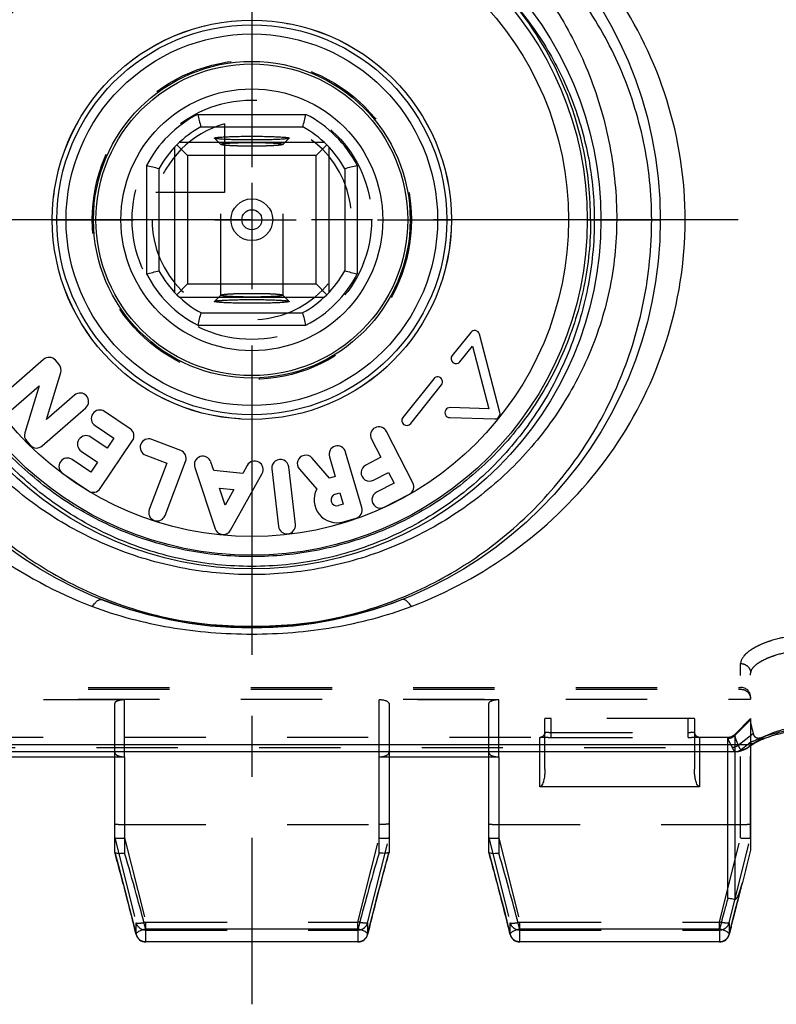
# Model space of a CAD drawing. Header units: millimetres. Extents: x 0 to 1000, y 0 to 1000.
# Tile 2 of 5: x 481 to 542, y 396 to 475. Entities that reach past the tile are written whole.
import ezdxf

# ---------------------------------------------------------------- set-up
doc = ezdxf.new("R2010")
doc.units = ezdxf.units.MM
doc.header["$LTSCALE"] = 65.185185
doc.linetypes.add('CENTER', pattern=[0.6, 0.375, -0.075, 0.075, -0.075])
doc.linetypes.add('HIDDEN', pattern=[0.2, 0.1, -0.1])
doc.layers.get('0').update_dxf_attribs({"linetype": 'CONTINUOUS'})
for name, color, linetype in [('ACHSEN_S', 7, 'CONTINUOUS'), ('DEFAULT_2', 8, 'HIDDEN'), ('FASEN', 7, 'CONTINUOUS'), ('FLAECHEN', 7, 'CONTINUOUS'), ('KOERPER', 7, 'CONTINUOUS'), ('KONST.EL_MIT_GEO', 7, 'CONTINUOUS'), ('KURVEN', 7, 'CONTINUOUS')]:
    doc.layers.add(name, color=color, linetype=linetype)

msp = doc.modelspace()

# ---------------------------------------------------------------- linework, layer by layer
at = {"color": 7, "linetype": 'CONTINUOUS'}
for p, q in [((495.659, 466.907), (504.341, 466.907)), ((495.908, 465.908), (504.092, 465.908)), ((493.99, 464.467), (494.85, 463.607)), ((505.815, 464.657), (494.185, 464.657)), ((497.003, 464.998), (497, 465.005)), ((503, 465.005), (502.997, 464.998)), ((506.01, 464.467), (505.15, 463.607)), ((493.8, 464.271), (493.8, 452.642)), ((505.15, 463.607), (494.85, 463.607)), ((494.85, 463.607), (494.85, 453.307)), ((505.15, 453.307), (505.15, 463.607)), ((506.2, 452.642), (506.2, 464.271)), ((491.55, 462.798), (491.55, 454.116)), ((508.45, 462.798), (508.45, 454.116)), ((492.549, 462.549), (492.549, 454.364)), ((507.451, 462.549), (507.451, 454.364)), ((493.99, 452.446), (494.85, 453.307)), ((494.85, 453.307), (505.15, 453.307)), ((506.01, 452.446), (505.15, 453.307)), ((494.185, 452.257), (505.815, 452.257)), ((497, 451.908), (497.003, 451.916)), ((502.997, 451.916), (503, 451.908)), ((495.908, 451.005), (504.092, 451.005)), ((495.659, 450.007), (504.341, 450.007))]:
    msp.add_line(p, q, dxfattribs=at)
for radius in [12.5, 10.5, 1.675, 0.8]:
    msp.add_circle((500, 458.457), radius, dxfattribs=at)
for centre, radius, start, end in [((500, 458.457), 9.5, 117.1908, 152.8092), ((566.395, 483.988), 72.769, 193.57555, 194.38594), ((433.605, 483.988), 72.769, 345.61406, 346.42445), ((500, 458.457), 9.5, 27.1908, 62.8092), ((500, 458.457), 8.5, 118.79582, 151.20418), ((500, 458.457), 8.5, 28.79582, 61.20418), ((473.927, 389.884), 75.014, 75.62618, 76.41233), ((525.531, 392.062), 72.769, 103.57555, 104.38594), ((474.469, 524.852), 72.769, 283.57555, 284.38594), ((500, 458.457), 9.5, 207.1908, 242.8092), ((500, 458.457), 8.5, 208.79582, 241.20418), ((500, 458.457), 8.5, 298.79582, 331.20418), ((500, 458.457), 9.5, 297.1908, 332.8092), ((525.531, 524.852), 72.769, 255.61406, 256.42445), ((566.395, 432.926), 72.769, 165.61406, 166.42445), ((433.605, 432.926), 72.769, 13.57555, 14.38594)]:
    msp.add_arc(centre, radius, start, end, dxfattribs=at)
for points, knots in [([(497, 465.005), (497, 465.012), (497.024, 465.026), (497.065, 465.037), (497.139, 465.051), (497.286, 465.07), (497.537, 465.092), (497.905, 465.114), (498.354, 465.131), (498.866, 465.145), (499.422, 465.153), (500, 465.156), (500.578, 465.153), (501.134, 465.145), (501.646, 465.131), (502.095, 465.114), (502.463, 465.092), (502.714, 465.07), (502.861, 465.051), (502.935, 465.037), (502.976, 465.026), (503, 465.012), (503, 465.005)], [0, 0, 0, 0, 0.00343, 0.010987, 0.023072, 0.03966, 0.085816, 0.147808, 0.223288, 0.309401, 0.402835, 0.500001, 0.597167, 0.6906, 0.776712, 0.852196, 0.91419, 0.960337, 0.976923, 0.989017, 0.996585, 1, 1, 1, 1]), ([(502.996, 464.998), (502.989, 464.99), (502.961, 464.98), (502.907, 464.967), (502.826, 464.954), (502.669, 464.935), (502.414, 464.915), (502.045, 464.894), (501.602, 464.877), (501.102, 464.865), (500.561, 464.857), (500.001, 464.854), (499.44, 464.857), (498.899, 464.865), (498.398, 464.877), (497.956, 464.894), (497.587, 464.915), (497.331, 464.935), (497.174, 464.954), (497.093, 464.967), (497.04, 464.98), (497.011, 464.99), (497.004, 464.998)], [0, 0, 0, 0, 0.005138, 0.014442, 0.02802, 0.045795, 0.093386, 0.155577, 0.230156, 0.314474, 0.405482, 0.4999, 0.594322, 0.685341, 0.769675, 0.844281, 0.906504, 0.954122, 0.97191, 0.985509, 0.994845, 1, 1, 1, 1]), ([(503, 451.908), (503, 451.901), (502.976, 451.887), (502.935, 451.877), (502.861, 451.862), (502.714, 451.843), (502.463, 451.821), (502.095, 451.8), (501.646, 451.782), (501.134, 451.768), (500.578, 451.76), (500, 451.757), (499.422, 451.76), (498.866, 451.768), (498.354, 451.782), (497.905, 451.8), (497.537, 451.821), (497.286, 451.843), (497.139, 451.862), (497.065, 451.877), (497.024, 451.888), (497, 451.901), (497, 451.908)], [0, 0, 0, 0, 0.003415, 0.010983, 0.023077, 0.039663, 0.08581, 0.147804, 0.223288, 0.3094, 0.402833, 0.499999, 0.597165, 0.690599, 0.776712, 0.852192, 0.914184, 0.96034, 0.976928, 0.989013, 0.99657, 1, 1, 1, 1]), ([(497.004, 451.916), (497.011, 451.923), (497.04, 451.933), (497.093, 451.946), (497.174, 451.959), (497.331, 451.978), (497.587, 451.999), (497.956, 452.019), (498.398, 452.036), (498.899, 452.049), (499.44, 452.056), (500.001, 452.059), (500.561, 452.056), (501.102, 452.049), (501.602, 452.036), (502.045, 452.019), (502.414, 451.999), (502.669, 451.978), (502.826, 451.959), (502.907, 451.946), (502.961, 451.933), (502.989, 451.923), (502.996, 451.916)], [0, 0, 0, 0, 0.005155, 0.014491, 0.02809, 0.045878, 0.093496, 0.155719, 0.230325, 0.314659, 0.405678, 0.5001, 0.594518, 0.685526, 0.769844, 0.844423, 0.906614, 0.954205, 0.97198, 0.985558, 0.994862, 1, 1, 1, 1])]:
    msp.add_open_spline(points, degree=3, knots=knots, dxfattribs=at)
at = {"layer": 'ACHSEN_S', "color": 40, "linetype": 'CENTER'}
for p, q in [((500, 604.457), (500, 395.541)), ((578.12, 458.457), (421.88, 458.457))]:
    msp.add_line(p, q, dxfattribs=at)
at = {"layer": 'DEFAULT_2', "color": 8, "linetype": 'HIDDEN'}
for p, q in [((497.003, 464.998), (497.504, 464.497)), ((497.504, 464.497), (497.5, 464.506)), ((497.5, 452.408), (497.5, 464.506)), ((502.496, 464.497), (502.997, 464.998)), ((502.5, 464.506), (502.496, 464.497)), ((502.5, 452.408), (502.5, 464.506)), ((497.504, 452.417), (497.003, 451.916)), ((497.5, 452.408), (497.504, 452.416)), ((502.997, 451.916), (502.496, 452.417)), ((502.496, 452.416), (502.5, 452.408))]:
    msp.add_line(p, q, dxfattribs=at)
for points, knots in [([(497.5, 464.506), (497.5, 464.519), (497.555, 464.539), (497.591, 464.546), (497.621, 464.552)], [0, 0, 0, 0, 0.291461, 1, 1, 1, 1]), ([(502.496, 464.497), (502.489, 464.49), (502.464, 464.48), (502.389, 464.459), (502.239, 464.438), (502.004, 464.415), (501.696, 464.395), (501.328, 464.378), (500.756, 464.361), (500, 464.353), (499.245, 464.361), (498.672, 464.378), (498.305, 464.394), (497.997, 464.415), (497.761, 464.438), (497.612, 464.459), (497.536, 464.48), (497.511, 464.49), (497.504, 464.497)], [0, 0, 0, 0, 0.005697, 0.015451, 0.047423, 0.095295, 0.15748, 0.231821, 0.315701, 0.499933, 0.684176, 0.76807, 0.842429, 0.904635, 0.952531, 0.984528, 0.994292, 1, 1, 1, 1]), ([(497.621, 464.552), (497.758, 464.577), (498.115, 464.607), (498.745, 464.639), (499.53, 464.656), (500.24, 464.657), (500.81, 464.648), (501.209, 464.638), (501.57, 464.623), (501.882, 464.606), (502.135, 464.585), (502.321, 464.563), (502.435, 464.542), (502.486, 464.524), (502.5, 464.511), (502.5, 464.506)], [0, 0, 0, 0, 0.084881, 0.219123, 0.386379, 0.566014, 0.653512, 0.735798, 0.810319, 0.874774, 0.92718, 0.965973, 0.990119, 0.99665, 1, 1, 1, 1]), ([(497.504, 452.416), (497.511, 452.423), (497.536, 452.434), (497.612, 452.454), (497.761, 452.476), (497.997, 452.499), (498.305, 452.519), (498.672, 452.536), (499.245, 452.553), (500, 452.561), (500.756, 452.553), (501.328, 452.536), (501.696, 452.519), (502.004, 452.499), (502.239, 452.476), (502.389, 452.454), (502.464, 452.434), (502.489, 452.423), (502.496, 452.416)], [0, 0, 0, 0, 0.005708, 0.015472, 0.047469, 0.095365, 0.157571, 0.23193, 0.315824, 0.500067, 0.684299, 0.768179, 0.84252, 0.904705, 0.952577, 0.984549, 0.994303, 1, 1, 1, 1]), ([(502.38, 452.362), (502.244, 452.336), (501.887, 452.307), (501.258, 452.274), (500.472, 452.258), (499.763, 452.257), (499.192, 452.265), (498.793, 452.276), (498.431, 452.29), (498.119, 452.308), (497.865, 452.328), (497.679, 452.35), (497.565, 452.372), (497.514, 452.389), (497.5, 452.402), (497.5, 452.408)], [0, 0, 0, 0, 0.084654, 0.218774, 0.386006, 0.565694, 0.653237, 0.735574, 0.810148, 0.874653, 0.927104, 0.965933, 0.990098, 0.99663, 1, 1, 1, 1]), ([(502.5, 452.408), (502.5, 452.395), (502.445, 452.375), (502.41, 452.367), (502.38, 452.362)], [0, 0, 0, 0, 0.291485, 1, 1, 1, 1])]:
    msp.add_open_spline(points, degree=3, knots=knots, dxfattribs=at)
at = {"layer": 'FASEN', "color": 8, "linetype": 'HIDDEN'}
for p, q in [((538.734, 417.191), (540, 418.457)), ((540, 418.457), (540, 416.284)), ((540.375, 416.535), (540.415, 416.562))]:
    msp.add_line(p, q, dxfattribs=at)
at = {"layer": 'FASEN', "color": 7, "linetype": 'CONTINUOUS'}
msp.add_line((540, 416.284), (540, 407.911), dxfattribs=at)
msp.add_lwpolyline([(539.966, 416.261), (540.111, 416.36), (540.265, 416.463), (540.375, 416.535)], dxfattribs=at)
at = {"layer": 'FASEN', "color": 8, "linetype": 'HIDDEN'}
msp.add_lwpolyline([(540.415, 416.562), (540.561, 416.656), (540.702, 416.746), (540.807, 416.811)], dxfattribs=at)
for points, knots in [([(540.231, 417.253), (540.174, 417.465), (540.076, 417.826), (540, 418.199), (540, 418.355)], [0, 0, 0, 0, 0.584754, 1, 1, 1, 1]), ([(543.455, 417.727), (543.044, 417.665), (542.284, 417.5), (541.554, 417.228), (541.23, 417.071)], [0, 0, 0, 0, 0.536317, 1, 1, 1, 1]), ([(541.23, 417.071), (541.101, 417.008), (540.919, 416.924), (540.682, 416.868), (540.542, 416.868), (540.426, 416.911), (540.338, 416.997), (540.273, 417.114), (540.244, 417.204), (540.231, 417.253)], [0, 0, 0, 0, 0.34859, 0.480213, 0.587182, 0.679919, 0.772882, 0.877711, 1, 1, 1, 1])]:
    msp.add_open_spline(points, degree=3, knots=knots, dxfattribs=at)
at = {"layer": 'FLAECHEN', "color": 8, "linetype": 'HIDDEN'}
for p, q in [((476.748, 416.957), (523.252, 416.957)), ((535.748, 416.957), (538.169, 416.957))]:
    msp.add_line(p, q, dxfattribs=at)
at = {"layer": 'KOERPER', "color": 7, "linetype": 'CONTINUOUS'}
for p, q in [((517.551, 449.429), (516.067, 447.568)), ((519.89, 442.997), (518.251, 449.28)), ((516.692, 447.069), (517.687, 448.316)), ((517.687, 448.316), (518.995, 443.302)), ((483.282, 447.257), (479.79, 444.201)), ((484.538, 446.854), (484.242, 447.193)), ((483.535, 442.429), (484.677, 446.21)), ((514.582, 445.708), (512.113, 442.612)), ((480.686, 443.178), (482.935, 445.146)), ((482.935, 445.146), (481.792, 441.366)), ((512.738, 442.113), (515.208, 445.209)), ((485.784, 444.397), (483.535, 442.429)), ((483.187, 440.319), (486.679, 443.374)), ((490.247, 441.698), (488.18, 443.086)), ((518.995, 443.302), (515.897, 443.394)), ((515.874, 442.595), (519.492, 442.497)), ((487.422, 441.957), (488.924, 440.948)), ((512.923, 437.365), (510.795, 441.488)), ((481.932, 440.721), (482.228, 440.383)), ((488.389, 440.151), (487.078, 441.032)), ((487.846, 436.902), (490.433, 440.754)), ((488.924, 440.948), (488.389, 440.151)), ((494.296, 439.957), (491.969, 440.842)), ((509.587, 440.864), (510.339, 439.407)), ((486.319, 439.903), (487.631, 439.022)), ((508.822, 435.377), (507.523, 439.832)), ((487.096, 438.225), (485.593, 439.234)), ((491.485, 439.571), (493.177, 438.928)), ((493.041, 434.743), (494.69, 439.08)), ((496.942, 438.339), (496.712, 439.031)), ((506.234, 437.748), (504.832, 439.347)), ((506.217, 439.451), (506.676, 437.877)), ((510.339, 439.407), (509.13, 438.783)), ((487.631, 439.022), (487.096, 438.225)), ((493.177, 438.928), (491.77, 435.227)), ((495.421, 438.602), (497.06, 433.679)), ((499.279, 438.121), (496.942, 438.339)), ((499.634, 438.759), (499.279, 438.121)), ((501.611, 438.48), (502.141, 433.87)), ((503.492, 434.026), (502.962, 438.635)), ((503.81, 438.45), (505.2, 436.865)), ((484.835, 438.105), (486.902, 436.717)), ((498.3, 433.563), (500.822, 438.097)), ((506.676, 437.877), (506.234, 437.748)), ((509.754, 437.574), (510.963, 438.198)), ((510.963, 438.198), (511.403, 437.345)), ((497.411, 436.929), (498.557, 436.822)), ((497.862, 435.575), (497.411, 436.929)), ((498.557, 436.822), (497.862, 435.575)), ((511.403, 437.345), (509.999, 436.62)), ((506.692, 436.465), (507.057, 436.571)), ((507.057, 436.571), (507.326, 435.65)), ((510.623, 435.412), (512.631, 436.448)), ((507.326, 435.65), (506.961, 435.543)), ((507.342, 434.238), (508.359, 434.534))]:
    msp.add_line(p, q, dxfattribs=at)
msp.add_circle((500, 458.457), 12.7, dxfattribs=at)
for centre, radius, start, end in [((517.864, 449.179), 0.4, 14.62623, 141.41623), ((483.73, 446.745), 0.68, 41.18456, 131.18456), ((516.379, 447.319), 0.4, 141.41623, 321.41623), ((484.026, 446.406), 0.68, 343.18456, 41.18456), ((514.895, 445.458), 0.4, 321.41623, 141.41623), ((486.232, 443.886), 0.68, 311.18456, 131.18456), ((487.801, 442.521), 0.68, 56.12086, 236.12086), ((515.885, 442.995), 0.4, 88.28623, 268.44449), ((519.503, 442.896), 0.4, 268.44449, 14.62623), ((512.425, 442.363), 0.4, 141.41623, 321.41623), ((489.868, 441.133), 0.68, 326.12086, 56.12086), ((510.191, 441.176), 0.68, 27.3, 207.3), ((482.443, 441.169), 0.68, 163.18456, 221.18456), ((486.698, 440.467), 0.68, 56.12086, 236.12086), ((491.727, 440.207), 0.68, 69.17708, 249.17708), ((482.74, 440.83), 0.68, 221.18456, 311.18456), ((494.055, 439.322), 0.68, 339.17708, 69.17708), ((506.87, 439.642), 0.68, 16.25797, 196.25797), ((485.214, 438.669), 0.68, 56.12086, 236.12086), ((496.066, 438.817), 0.68, 18.41307, 198.41307), ((500.228, 438.428), 0.68, 330.91307, 150.91307), ((502.286, 438.558), 0.68, 6.55475, 186.55475), ((504.321, 438.898), 0.68, 41.25797, 221.25797), ((509.442, 438.179), 0.68, 117.3, 297.3), ((487.282, 437.281), 0.68, 236.12086, 326.12086), ((506.826, 436.004), 1.84, 152.10762, 286.25797), ((512.319, 437.053), 0.68, 297.3, 27.3), ((506.826, 436.004), 0.48, 106.25797, 286.25797), ((510.311, 436.016), 0.68, 117.3, 297.3), ((492.405, 434.985), 0.68, 159.17708, 339.17708), ((508.169, 435.187), 0.68, 286.25797, 16.25797), ((497.705, 433.894), 0.68, 198.41307, 330.91307), ((502.816, 433.948), 0.68, 186.55475, 6.55475)]:
    msp.add_arc(centre, radius, start, end, dxfattribs=at)
at = {"layer": 'KONST.EL_MIT_GEO', "color": 7, "linetype": 'CONTINUOUS'}
for p, q in [((526.9, 458.457), (532.75, 458.457)), ((460.256, 416.376), (539.744, 416.376)), ((539.96, 416.257), (539.966, 416.261)), ((540.26, 416.472), (540.274, 416.483)), ((461.159, 415.805), (538.841, 415.805)), ((480.2, 415.384), (489.8, 415.384)), ((489, 407.753), (489, 415.384)), ((489.8, 415.384), (489.8, 407.675)), ((510.2, 415.384), (519.8, 415.384)), ((510.2, 407.675), (510.2, 415.384)), ((511, 415.384), (511, 407.753)), ((519, 407.753), (519, 415.384)), ((519.8, 415.384), (519.8, 407.675)), ((523.1, 412.992), (523.1, 415.805)), ((523.5, 414.387), (523.5, 415.805)), ((535.5, 415.805), (535.5, 414.387)), ((535.9, 415.805), (535.9, 412.992)), ((538.169, 404.035), (538.169, 415.805)), ((538.734, 415.805), (538.734, 403.946)), ((535.9, 412.992), (523.1, 412.992)), ((489, 407.753), (489.001, 407.743)), ((489.001, 407.743), (489.304, 406.635)), ((511, 407.753), (510.999, 407.743)), ((519, 407.753), (519.001, 407.743)), ((519.001, 407.743), (519.304, 406.635)), ((489.304, 406.635), (489.655, 405.319)), ((510.225, 404.863), (510.574, 406.182)), ((519.304, 406.635), (519.655, 405.319)), ((489.655, 405.319), (489.953, 404.177)), ((519.655, 405.319), (519.953, 404.177)), ((539.044, 404.166), (539.296, 405.131)), ((489.953, 404.177), (490.197, 403.222)), ((519.953, 404.177), (520.197, 403.222)), ((538.794, 403.187), (539.044, 404.166)), ((490.197, 403.222), (490.482, 402.089)), ((509.514, 402.073), (509.798, 403.206)), ((520.197, 403.222), (520.482, 402.089)), ((538.505, 402.035), (538.794, 403.187)), ((490.482, 402.089), (490.712, 401.152)), ((509.288, 401.152), (509.514, 402.073)), ((520.482, 402.089), (520.712, 401.152)), ((538.288, 401.152), (538.505, 402.035)), ((490.712, 401.153), (490.712, 401.153)), ((508.511, 401.567), (491.489, 401.567)), ((491.49, 400.541), (491.49, 401.567)), ((508.511, 401.567), (508.511, 400.541)), ((520.712, 401.153), (520.712, 401.153)), ((537.51, 401.567), (521.489, 401.567)), ((521.49, 400.541), (521.49, 401.567)), ((537.51, 401.567), (537.51, 400.541)), ((508.511, 400.541), (491.49, 400.541)), ((537.51, 400.541), (521.49, 400.541))]:
    msp.add_line(p, q, dxfattribs=at)
at = {"layer": 'KONST.EL_MIT_GEO', "color": 8, "linetype": 'HIDDEN'}
for p, q in [((487.946, 428.006), (487.947, 428.005)), ((539.2, 408.884), (539.2, 422.867)), ((540, 408.911), (540, 422.107)), ((460.8, 420.957), (539.2, 420.957)), ((460.8, 420.809), (539.2, 420.809)), ((460, 420.021), (540, 420.021)), ((489.8, 419.957), (480.2, 419.957)), ((489, 415.384), (489, 419.665)), ((489.8, 415.384), (489.8, 419.957)), ((519.8, 419.957), (510.2, 419.957)), ((510.2, 415.384), (510.2, 419.957)), ((511, 419.665), (511, 415.384)), ((519, 415.384), (519, 419.665)), ((519.8, 415.384), (519.8, 419.957)), ((523.5, 415.805), (523.5, 418.444)), ((535, 418.457), (524, 418.457)), ((524, 416.95), (524, 418.457)), ((535, 416.95), (535, 418.457)), ((535.5, 418.444), (535.5, 415.805)), ((540, 418.355), (538.734, 417.099)), ((523.1, 415.805), (523.1, 416.947)), ((524, 417.35), (535, 417.35)), ((524, 416.95), (535, 416.95)), ((535.9, 416.947), (535.9, 415.805)), ((538.169, 415.805), (538.169, 416.957)), ((538.734, 417.191), (538.734, 415.805)), ((540.231, 417.253), (539.014, 416.309)), ((541.23, 417.071), (540.274, 416.483)), ((461.475, 416.144), (538.525, 416.144)), ((540.274, 416.483), (540.257, 416.473)), ((489.8, 409.957), (510.2, 409.957)), ((519.8, 409.957), (539.2, 409.957)), ((489.004, 408.914), (490.717, 402.076)), ((489.8, 408.884), (491.49, 402.139)), ((508.511, 402.139), (510.2, 408.884)), ((509.283, 402.076), (510.996, 408.914)), ((519.004, 408.914), (520.717, 402.076)), ((519.8, 408.884), (521.49, 402.139)), ((537.51, 402.139), (539.2, 408.884)), ((538.283, 402.076), (539.996, 408.914)), ((490.717, 401.14), (490.717, 402.076)), ((491.49, 402.139), (508.511, 402.139)), ((491.49, 401.567), (491.49, 402.139)), ((508.511, 401.567), (508.511, 402.139)), ((509.283, 402.076), (509.283, 401.14)), ((520.717, 401.14), (520.717, 402.076)), ((521.49, 402.139), (537.51, 402.139)), ((521.49, 401.567), (521.49, 402.139)), ((537.51, 401.567), (537.51, 402.139)), ((538.283, 402.076), (538.283, 401.14)), ((490.712, 401.153), (490.717, 401.14)), ((491.49, 401.498), (508.511, 401.498)), ((509.283, 401.14), (509.288, 401.152)), ((520.712, 401.153), (520.717, 401.14)), ((521.49, 401.498), (537.51, 401.498)), ((538.283, 401.14), (538.288, 401.152)), ((508.511, 400.562), (491.49, 400.562)), ((537.51, 400.562), (521.49, 400.562))]:
    msp.add_line(p, q, dxfattribs=at)
for points in [[(512.053, 428.005), (511.371, 427.746), (510.521, 427.451), (509.657, 427.18), (508.778, 426.935), (507.887, 426.714), (506.985, 426.518), (506.073, 426.347), (505.152, 426.2), (504.224, 426.079), (503.29, 425.981), (502.351, 425.908), (501.409, 425.86), (500.465, 425.835), (499.52, 425.836), (498.576, 425.86), (497.634, 425.909), (496.696, 425.982), (495.762, 426.08), (494.833, 426.203), (493.913, 426.349), (493.001, 426.521), (492.098, 426.717), (491.208, 426.938), (490.329, 427.184), (489.465, 427.455), (488.615, 427.751), (487.947, 428.005)], [(523.172, 416.956), (523.167, 416.956), (523.164, 416.955), (523.163, 416.955), (523.164, 416.955), (523.166, 416.955), (523.171, 416.956), (523.177, 416.956), (523.185, 416.956), (523.195, 416.956), (523.206, 416.956), (523.217, 416.957)], [(523.5, 417.347), (523.5, 417.328), (523.497, 417.297), (523.492, 417.266), (523.484, 417.236), (523.475, 417.208), (523.464, 417.18), (523.45, 417.154), (523.435, 417.129), (523.419, 417.106), (523.401, 417.084), (523.382, 417.064), (523.362, 417.045), (523.342, 417.029), (523.321, 417.014), (523.299, 417.001), (523.278, 416.99), (523.257, 416.98), (523.237, 416.973), (523.219, 416.967), (523.204, 416.962), (523.191, 416.96), (523.181, 416.958), (523.173, 416.956), (523.172, 416.956)], [(523.217, 416.957), (523.244, 416.957), (523.256, 416.957)], [(535.833, 416.955), (535.836, 416.955), (535.837, 416.955), (535.837, 416.955), (535.834, 416.955), (535.828, 416.956), (535.82, 416.957), (535.809, 416.959), (535.795, 416.963), (535.777, 416.968), (535.758, 416.974), (535.737, 416.983), (535.714, 416.994), (535.692, 417.006), (535.669, 417.021), (535.647, 417.038), (535.625, 417.057), (535.604, 417.078), (535.585, 417.101), (535.567, 417.126), (535.55, 417.153), (535.536, 417.181), (535.524, 417.211), (535.514, 417.243), (535.506, 417.276), (535.502, 417.31), (535.5, 417.347)], [(535.743, 416.957), (535.764, 416.957), (535.778, 416.957), (535.791, 416.956), (535.803, 416.956), (535.813, 416.956), (535.821, 416.956), (535.828, 416.956), (535.833, 416.955), (535.833, 416.955)]]:
    msp.add_lwpolyline(points, dxfattribs=at)
at = {"layer": 'KONST.EL_MIT_GEO', "color": 7, "linetype": 'CONTINUOUS'}
for points in [[(540.257, 416.473), (540.32, 416.507), (540.528, 416.614), (540.748, 416.718), (540.981, 416.818), (541.225, 416.913), (541.48, 417.004), (541.746, 417.089), (542.02, 417.168), (542.303, 417.24), (542.594, 417.306), (542.891, 417.365)], [(538.841, 415.805), (538.918, 415.808), (539.03, 415.82), (539.14, 415.843), (539.247, 415.874), (539.353, 415.912), (539.458, 415.958), (539.561, 416.01), (539.666, 416.069), (539.771, 416.133), (539.879, 416.203), (539.96, 416.257)], [(510.574, 406.182), (510.928, 407.486), (510.999, 407.743)], [(509.798, 403.206), (510.111, 404.423), (510.225, 404.863)]]:
    msp.add_lwpolyline(points, dxfattribs=at)
for radius in [32.75, 28, 26.9, 25.4, 16.004, 15.638, 14.899]:
    msp.add_circle((500, 458.457), radius, dxfattribs=at)
for centre, radius, start, end in [((499.63, 458.472), 27.539, 359.96864, 39.98431), ((532.611, 426.006), 11.984, 306.52426, 307.13331), ((543.301, 410.376), 6.99, 116.39218, 119.62833), ((533.784, 425.174), 10.847, 306.2159, 306.66008), ((293.242, 350.013), 204.841, 15.40121, 16.34964), ((708.798, 349.432), 206.963, 163.65523, 164.59396), ((323.242, 350.013), 204.841, 15.40121, 16.34964), ((797.689, 341.258), 266.17, 165.49801, 166.07708), ((527.335, 408.273), 12.367, 345.28327, 346.09445), ((298.514, 351.431), 199.382, 14.56392, 15.4106), ((697.73, 352.433), 195.495, 164.58013, 165.44363), ((328.514, 351.431), 199.382, 14.56392, 15.4106), ((734.016, 350.463), 203.042, 164.70165, 164.98842), ((720.735, 354.003), 189.298, 164.98201, 165.44749), ((491.49, 401.341), 0.8, 193.65417, 270), ((508.511, 401.341), 0.8, 270, 346.3243), ((521.49, 401.341), 0.8, 193.65417, 270), ((537.51, 401.341), 0.8, 270, 346.32496)]:
    msp.add_arc(centre, radius, start, end, dxfattribs=at)
at = {"layer": 'KONST.EL_MIT_GEO', "color": 8, "linetype": 'HIDDEN'}
for centre, radius, start, end in [((539.2, 420.157), 0.8, 0, 90), ((523.1, 417.348), 0.401, 270.05126, 281.58065), ((523.224, 415.016), 1.94, 90.7038, 91.69099), ((523.239, 414.053), 2.904, 90.56426, 90.75513), ((523.243, 413.661), 3.295, 90.44768, 90.56565), ((523.25, 412.514), 4.443, 89.97952, 90.42983), ((523.101, 417.347), 0.399, 307.46219, 359.99777), ((535.899, 417.347), 0.399, 180.00223, 232.53831), ((535.75, 412.404), 4.552, 89.61559, 90.01685), ((535.757, 413.559), 3.398, 89.45509, 89.602), ((535.761, 414.04), 2.917, 89.23448, 89.45674), ((535.9, 417.348), 0.401, 258.41661, 269.94872), ((538.169, 417.757), 0.8, 270, 315), ((538.166, 417.678), 0.811, 270.15111, 314.45665), ((538.915, 416.304), 0.422, 202.38762, 204.97685), ((539.278, 416.444), 0.297, 202.888, 207.02405), ((267.77, 346.799), 229.474, 14.4795, 15.4041), ((734.78, 346.119), 232.112, 164.60116, 165.51527), ((297.77, 346.799), 229.474, 14.4795, 15.4041), ((762.735, 346.389), 231.034, 165.2263, 165.88634), ((272.563, 347.999), 224.533, 13.69027, 14.489), ((723.034, 349.102), 219.994, 165.50247, 166.31763), ((302.563, 347.999), 224.533, 13.69027, 14.489), ((745.4, 350.734), 213.162, 165.88276, 166.32195)]:
    msp.add_arc(centre, radius, start, end, dxfattribs=at)
for centre, major_axis, ratio, start_param, end_param in [((489.8, 419.665), (0.8, 0), 0.36397, 1.570796, 3.141593), ((510.2, 419.665), (0.8, 0), 0.36397, 0, 1.570796), ((519.8, 419.665), (0.8, 0), 0.36397, 1.570796, 3.141593), ((489.8, 405.716), (-0.799, 3.2), 0.014377, -0.043761, 0.057541), ((510.2, 405.716), (0.799, 3.2), 0.014377, -0.057541, 0.043761), ((519.8, 405.716), (-0.799, 3.2), 0.014377, -0.043761, 0.057541), ((539.2, 405.716), (0.799, 3.2), 0.014377, -0.057541, 0.043761)]:
    msp.add_ellipse(centre, major_axis=major_axis, ratio=ratio, start_param=start_param, end_param=end_param, dxfattribs=at)
at = {"layer": 'KONST.EL_MIT_GEO', "color": 7, "linetype": 'CONTINUOUS'}
for points, knots in [([(500, 489.707), (497.89, 489.707), (493.679, 489.3), (487.644, 487.508), (482.127, 484.636), (477.306, 480.807), (473.315, 476.136), (470.287, 470.736), (468.373, 464.764), (467.935, 460.565), (467.935, 458.457)], [0, 0, 0, 0, 0.127515, 0.253755, 0.378148, 0.501043, 0.623535, 0.747052, 0.872638, 1, 1, 1, 1]), ([(532.065, 458.457), (532.065, 460.565), (531.627, 464.764), (529.713, 470.736), (526.685, 476.136), (522.694, 480.807), (517.873, 484.636), (512.356, 487.508), (506.321, 489.3), (502.11, 489.707), (500, 489.707)], [0, 0, 0, 0, 0.127362, 0.252947, 0.376464, 0.498956, 0.621853, 0.746246, 0.872486, 1, 1, 1, 1]), ([(470.74, 458.457), (470.74, 460.439), (471.111, 464.394), (472.75, 470.079), (475.395, 475.31), (478.954, 479.92), (483.335, 483.764), (488.426, 486.69), (494.06, 488.535), (498.019, 488.957), (500, 488.957)], [0, 0, 0, 0, 0.126863, 0.252539, 0.376676, 0.499854, 0.623111, 0.747405, 0.873164, 1, 1, 1, 1]), ([(500, 488.957), (501.981, 488.957), (505.94, 488.535), (511.574, 486.69), (516.665, 483.764), (521.046, 479.92), (524.605, 475.31), (527.25, 470.079), (528.889, 464.394), (529.26, 460.439), (529.26, 458.457)], [0, 0, 0, 0, 0.126837, 0.252596, 0.37689, 0.500147, 0.623325, 0.747461, 0.873137, 1, 1, 1, 1]), ([(482.614, 487.329), (479.936, 485.844), (474.918, 482.132), (469.101, 474.659), (465.551, 465.619), (464.855, 455.768), (467.154, 446.234), (472.012, 437.985), (478.822, 431.504), (484.319, 428.549), (487.211, 427.451)], [0, 0, 0, 0, 0.121681, 0.244592, 0.371665, 0.501893, 0.630785, 0.75539, 0.877093, 1, 1, 1, 1]), ([(512.789, 427.451), (515.69, 428.553), (521.205, 431.52), (528.029, 438.032), (532.885, 446.321), (535.159, 455.896), (534.416, 465.775), (530.808, 474.821), (524.93, 482.282), (519.873, 485.973), (517.175, 487.445)], [0, 0, 0, 0, 0.122911, 0.244628, 0.369275, 0.498212, 0.628429, 0.75543, 0.878284, 1, 1, 1, 1]), ([(520.731, 476.168), (521.784, 474.976), (523.693, 472.391), (525.831, 468.049), (527.163, 463.352), (527.465, 460.09), (527.466, 458.457)], [0, 0, 0, 0, 0.24672, 0.495354, 0.746683, 1, 1, 1, 1]), ([(467.935, 458.457), (467.935, 456.261), (468.362, 451.891), (470.244, 445.66), (473.236, 440.024), (477.182, 435.164), (481.943, 431.185), (487.418, 428.172), (493.51, 426.245), (497.817, 425.8), (500, 425.8)], [0, 0, 0, 0, 0.129706, 0.257409, 0.382147, 0.504235, 0.624958, 0.746378, 0.871061, 1, 1, 1, 1]), ([(500, 430), (498.092, 430), (494.281, 430.368), (488.812, 431.991), (483.791, 434.599), (479.376, 438.089), (475.701, 442.358), (472.907, 447.294), (471.143, 452.733), (470.74, 456.548), (470.74, 458.457)], [0, 0, 0, 0, 0.126602, 0.252107, 0.376268, 0.499661, 0.623199, 0.74767, 0.873388, 1, 1, 1, 1]), ([(500, 430.658), (498.168, 430.658), (494.513, 431.028), (489.289, 432.655), (484.533, 435.254), (480.399, 438.71), (477.006, 442.905), (474.468, 447.711), (472.891, 452.962), (472.534, 456.624), (472.534, 458.457)], [0, 0, 0, 0, 0.126758, 0.252254, 0.376237, 0.499404, 0.6228, 0.747285, 0.873158, 1, 1, 1, 1]), ([(527.17, 458.457), (527.17, 456.666), (526.809, 453.086), (525.22, 447.959), (522.675, 443.279), (519.29, 439.205), (515.187, 435.861), (510.495, 433.358), (505.366, 431.798), (500, 431.267), (494.634, 431.798), (489.505, 433.358), (484.813, 435.861), (480.71, 439.205), (477.325, 443.279), (474.78, 447.959), (473.191, 453.086), (472.83, 456.666), (472.83, 458.457)], [0, 0, 0, 0, 0.063235, 0.126065, 0.188324, 0.250154, 0.311922, 0.374046, 0.43678, 0.5, 0.56322, 0.625954, 0.688078, 0.749846, 0.811676, 0.873935, 0.936765, 1, 1, 1, 1]), ([(529.26, 458.457), (529.26, 456.548), (528.857, 452.733), (527.093, 447.294), (524.299, 442.358), (520.624, 438.089), (516.209, 434.599), (511.188, 431.991), (505.719, 430.368), (501.908, 430), (500, 430)], [0, 0, 0, 0, 0.126612, 0.25233, 0.376801, 0.500339, 0.623732, 0.747893, 0.873398, 1, 1, 1, 1]), ([(500, 425.8), (502.183, 425.8), (506.49, 426.245), (512.582, 428.172), (518.057, 431.185), (522.817, 435.163), (526.764, 440.024), (529.756, 445.66), (531.638, 451.891), (532.065, 456.261), (532.065, 458.457)], [0, 0, 0, 0, 0.128938, 0.253621, 0.37504, 0.495763, 0.617852, 0.742591, 0.870293, 1, 1, 1, 1]), ([(527.466, 458.457), (527.466, 456.624), (527.109, 452.962), (525.532, 447.711), (522.994, 442.905), (519.601, 438.71), (515.467, 435.254), (510.711, 432.655), (505.487, 431.028), (501.832, 430.658), (500, 430.658)], [0, 0, 0, 0, 0.126842, 0.252715, 0.3772, 0.500596, 0.623763, 0.747746, 0.873242, 1, 1, 1, 1]), ([(487.211, 427.451), (487.276, 427.545), (487.404, 427.712), (487.619, 427.931), (487.842, 428.047), (487.947, 428.005)], [0, 0, 0, 0, 0.359039, 0.646052, 1, 1, 1, 1]), ([(512.789, 427.451), (512.724, 427.545), (512.596, 427.712), (512.381, 427.931), (512.158, 428.047), (512.053, 428.005)], [0, 0, 0, 0, 0.359039, 0.646053, 1, 1, 1, 1]), ([(487.211, 427.451), (489.217, 426.689), (493.452, 425.582), (500, 425.054), (506.549, 425.582), (510.783, 426.689), (512.789, 427.451)], [0, 0, 0, 0, 0.247038, 0.500001, 0.752964, 1, 1, 1, 1]), ([(540.194, 416.637), (540.388, 416.734), (541.254, 417.118), (542.179, 417.364), (542.898, 417.488)], [0, 0, 0, 0, 0.228661, 1, 1, 1, 1]), ([(538.841, 415.805), (538.899, 415.805), (539.033, 415.844), (539.343, 416.029), (539.574, 416.228), (539.744, 416.376)], [0, 0, 0, 0, 0.160136, 0.37681, 1, 1, 1, 1]), ([(539.744, 416.376), (539.821, 416.353), (539.978, 416.333), (540.131, 416.383), (540.193, 416.422)], [0, 0, 0, 0, 0.522512, 1, 1, 1, 1]), ([(540.257, 416.473), (540.199, 416.441), (540.057, 416.403), (539.915, 416.428), (539.846, 416.452)], [0, 0, 0, 0, 0.476937, 1, 1, 1, 1]), ([(539.966, 416.261), (539.984, 416.274), (540.06, 416.326), (540.136, 416.381), (540.193, 416.422)], [0, 0, 0, 0, 0.237473, 1, 1, 1, 1]), ([(523.5, 414.387), (523.5, 414.267), (523.491, 414.023), (523.45, 413.656), (523.374, 413.342), (523.277, 413.11), (523.167, 412.992), (523.1, 412.992)], [0, 0, 0, 0, 0.237728, 0.482971, 0.735997, 0.866484, 1, 1, 1, 1]), ([(535.9, 412.992), (535.833, 412.992), (535.723, 413.11), (535.626, 413.342), (535.55, 413.656), (535.509, 414.023), (535.5, 414.267), (535.5, 414.387)], [0, 0, 0, 0, 0.133529, 0.264013, 0.517035, 0.762275, 1, 1, 1, 1]), ([(489.001, 407.743), (489.006, 407.727), (489.042, 407.695), (489.082, 407.683), (489.108, 407.676)], [0, 0, 0, 0, 0.384227, 1, 1, 1, 1]), ([(489.108, 407.676), (489.203, 407.652), (489.438, 407.642), (489.668, 407.658), (489.8, 407.675)], [0, 0, 0, 0, 0.424585, 1, 1, 1, 1]), ([(510.892, 407.676), (510.797, 407.652), (510.562, 407.642), (510.332, 407.658), (510.2, 407.675)], [0, 0, 0, 0, 0.424593, 1, 1, 1, 1]), ([(510.999, 407.743), (510.994, 407.727), (510.958, 407.695), (510.918, 407.683), (510.892, 407.676)], [0, 0, 0, 0, 0.384215, 1, 1, 1, 1]), ([(519.001, 407.743), (519.006, 407.727), (519.042, 407.695), (519.082, 407.683), (519.108, 407.676)], [0, 0, 0, 0, 0.384227, 1, 1, 1, 1]), ([(519.108, 407.676), (519.203, 407.652), (519.438, 407.642), (519.668, 407.658), (519.8, 407.675)], [0, 0, 0, 0, 0.424585, 1, 1, 1, 1]), ([(538.734, 403.946), (538.778, 403.937), (538.872, 404.009), (538.977, 404.184), (539.091, 404.45), (539.2, 404.784), (539.265, 405.014), (539.296, 405.131)], [0, 0, 0, 0, 0.099291, 0.216686, 0.469073, 0.731791, 1, 1, 1, 1]), ([(538.734, 403.946), (538.694, 403.954), (538.506, 403.989), (538.317, 404.017), (538.169, 404.035)], [0, 0, 0, 0, 0.215802, 1, 1, 1, 1]), ([(491.49, 401.567), (491.384, 401.547), (491.191, 401.487), (490.969, 401.4), (490.829, 401.316), (490.75, 401.255), (490.704, 401.188), (490.712, 401.153)], [0, 0, 0, 0, 0.352129, 0.659673, 0.782719, 0.880241, 1, 1, 1, 1]), ([(509.288, 401.152), (509.296, 401.188), (509.25, 401.255), (509.171, 401.316), (509.031, 401.399), (508.81, 401.489), (508.615, 401.544), (508.511, 401.567)], [0, 0, 0, 0, 0.119949, 0.21732, 0.340294, 0.647849, 1, 1, 1, 1]), ([(521.49, 401.567), (521.384, 401.547), (521.191, 401.487), (520.969, 401.4), (520.829, 401.316), (520.75, 401.255), (520.704, 401.188), (520.712, 401.153)], [0, 0, 0, 0, 0.352129, 0.659673, 0.782719, 0.880241, 1, 1, 1, 1]), ([(538.288, 401.152), (538.296, 401.188), (538.25, 401.255), (538.171, 401.316), (538.031, 401.399), (537.81, 401.489), (537.615, 401.544), (537.51, 401.567)], [0, 0, 0, 0, 0.119985, 0.217357, 0.340328, 0.647866, 1, 1, 1, 1])]:
    msp.add_open_spline(points, degree=3, knots=knots, dxfattribs=at)
at = {"layer": 'KONST.EL_MIT_GEO', "color": 8, "linetype": 'HIDDEN'}
for points, knots in [([(487.947, 428.005), (489.832, 427.259), (493.818, 426.166), (500, 425.643), (506.182, 426.166), (510.168, 427.259), (512.053, 428.005)], [0, 0, 0, 0, 0.247155, 0.500001, 0.752847, 1, 1, 1, 1]), ([(543.208, 425.049), (542.653, 424.967), (541.858, 424.791), (540.891, 424.434), (540.301, 424.146), (539.826, 423.835), (539.408, 423.458), (539.2, 423.092), (539.2, 422.867)], [0, 0, 0, 0, 0.351315, 0.506591, 0.644113, 0.761858, 0.859186, 1, 1, 1, 1]), ([(543.455, 423.847), (542.97, 423.778), (542.277, 423.631), (541.437, 423.334), (540.931, 423.1), (540.528, 422.851), (540.183, 422.562), (540, 422.281), (540, 422.107)], [0, 0, 0, 0, 0.364055, 0.522598, 0.661073, 0.777527, 0.871482, 1, 1, 1, 1]), ([(539.2, 422.867), (539.304, 422.867), (539.512, 422.828), (539.778, 422.66), (539.958, 422.408), (540, 422.206), (540, 422.107)], [0, 0, 0, 0, 0.256036, 0.508532, 0.756034, 1, 1, 1, 1]), ([(539.2, 420.809), (539.304, 420.809), (539.514, 420.768), (539.78, 420.593), (539.958, 420.331), (540, 420.123), (540, 420.021)], [0, 0, 0, 0, 0.251784, 0.5025, 0.751752, 1, 1, 1, 1]), ([(524, 418.457), (523.936, 418.457), (523.844, 418.457), (523.726, 418.456), (523.651, 418.456), (523.59, 418.454), (523.542, 418.453), (523.519, 418.449), (523.5, 418.448), (523.5, 418.444)], [0, 0, 0, 0, 0.381874, 0.554356, 0.705489, 0.829578, 0.921834, 0.978931, 1, 1, 1, 1]), ([(535.5, 418.444), (535.5, 418.448), (535.481, 418.449), (535.458, 418.453), (535.41, 418.454), (535.349, 418.456), (535.274, 418.456), (535.157, 418.457), (535.064, 418.457), (535, 418.457)], [0, 0, 0, 0, 0.021069, 0.078166, 0.170422, 0.294511, 0.445644, 0.618126, 1, 1, 1, 1]), ([(523.1, 416.947), (523.1, 416.949), (523.108, 416.951), (523.128, 416.954), (523.15, 416.955), (523.167, 416.956)], [0, 0, 0, 0, 0.077207, 0.26647, 1, 1, 1, 1]), ([(523.256, 416.957), (523.305, 416.957), (523.553, 416.954), (523.801, 416.95), (524, 416.95)], [0, 0, 0, 0, 0.195727, 1, 1, 1, 1]), ([(523.5, 417.347), (523.5, 417.35), (523.518, 417.354), (523.542, 417.356), (523.59, 417.357), (523.679, 417.355), (523.819, 417.352), (523.936, 417.35), (524, 417.35)], [0, 0, 0, 0, 0.02234, 0.079328, 0.171368, 0.295264, 0.618552, 1, 1, 1, 1]), ([(535, 417.35), (535.064, 417.35), (535.181, 417.352), (535.321, 417.355), (535.41, 417.357), (535.458, 417.356), (535.482, 417.354), (535.5, 417.35), (535.5, 417.347)], [0, 0, 0, 0, 0.381448, 0.704736, 0.828631, 0.920671, 0.97766, 1, 1, 1, 1]), ([(535, 416.95), (535.071, 416.95), (535.319, 416.951), (535.566, 416.956), (535.742, 416.957)], [0, 0, 0, 0, 0.288873, 1, 1, 1, 1]), ([(535.8, 416.956), (535.822, 416.956), (535.854, 416.954), (535.886, 416.953), (535.897, 416.95)], [0, 0, 0, 0, 0.665732, 1, 1, 1, 1]), ([(535.897, 416.95), (535.897, 416.949), (535.899, 416.949), (535.9, 416.947), (535.9, 416.947)], [0, 0, 0, 0, 0.630156, 1, 1, 1, 1]), ([(538.735, 417.099), (538.733, 417.055), (538.754, 416.951), (538.845, 416.694), (538.939, 416.484), (539.004, 416.328)], [0, 0, 0, 0, 0.160273, 0.382211, 1, 1, 1, 1]), ([(540.272, 416.481), (540.672, 416.703), (541.584, 417.086), (542.544, 417.317), (543.062, 417.404)], [0, 0, 0, 0, 0.46559, 1, 1, 1, 1]), ([(538.169, 416.867), (538.175, 416.827), (538.212, 416.734), (538.292, 416.577), (538.402, 416.376), (538.482, 416.226), (538.525, 416.144)], [0, 0, 0, 0, 0.149267, 0.369275, 0.655115, 1, 1, 1, 1]), ([(538.533, 416.126), (538.548, 416.078), (538.58, 415.993), (538.649, 415.886), (538.738, 415.818), (538.807, 415.805), (538.841, 415.805)], [0, 0, 0, 0, 0.317059, 0.572655, 0.788258, 1, 1, 1, 1]), ([(539.013, 416.309), (539.028, 416.259), (539.059, 416.169), (539.127, 416.057), (539.219, 415.984), (539.333, 415.96), (539.463, 415.982), (539.681, 416.071), (539.844, 416.177), (539.96, 416.257)], [0, 0, 0, 0, 0.129898, 0.235191, 0.324705, 0.413657, 0.518215, 0.648517, 1, 1, 1, 1]), ([(489, 415.736), (489, 415.633), (489.195, 415.486), (489.477, 415.406), (489.686, 415.384), (489.8, 415.384)], [0, 0, 0, 0, 0.334649, 0.627847, 1, 1, 1, 1]), ([(510.2, 415.384), (510.314, 415.384), (510.523, 415.406), (510.805, 415.486), (511, 415.633), (511, 415.736)], [0, 0, 0, 0, 0.372155, 0.665351, 1, 1, 1, 1]), ([(519, 415.736), (519, 415.633), (519.195, 415.486), (519.477, 415.406), (519.686, 415.384), (519.8, 415.384)], [0, 0, 0, 0, 0.334649, 0.627847, 1, 1, 1, 1]), ([(489, 410.027), (489, 410.02), (489.026, 410.007), (489.068, 409.998), (489.143, 409.986), (489.286, 409.972), (489.509, 409.96), (489.698, 409.957), (489.8, 409.957)], [0, 0, 0, 0, 0.025345, 0.083711, 0.176059, 0.299568, 0.620875, 1, 1, 1, 1]), ([(511, 410.027), (511, 410.02), (510.974, 410.007), (510.932, 409.998), (510.857, 409.986), (510.714, 409.972), (510.491, 409.96), (510.302, 409.957), (510.2, 409.957)], [0, 0, 0, 0, 0.025345, 0.083711, 0.176059, 0.299568, 0.620875, 1, 1, 1, 1]), ([(519, 410.027), (519, 410.02), (519.026, 410.007), (519.068, 409.998), (519.143, 409.986), (519.286, 409.972), (519.509, 409.96), (519.698, 409.957), (519.8, 409.957)], [0, 0, 0, 0, 0.025345, 0.083711, 0.176059, 0.299568, 0.620875, 1, 1, 1, 1]), ([(539.2, 409.957), (539.302, 409.957), (539.491, 409.96), (539.714, 409.972), (539.857, 409.986), (539.932, 409.998), (539.974, 410.007), (540, 410.02), (540, 410.027)], [0, 0, 0, 0, 0.379125, 0.700432, 0.823941, 0.916289, 0.974655, 1, 1, 1, 1]), ([(489.004, 408.914), (489.01, 408.904), (489.039, 408.887), (489.125, 408.864), (489.288, 408.852), (489.526, 408.857), (489.705, 408.873), (489.8, 408.884)], [0, 0, 0, 0, 0.04415, 0.114662, 0.336162, 0.644097, 1, 1, 1, 1]), ([(510.2, 408.884), (510.295, 408.873), (510.474, 408.857), (510.712, 408.852), (510.875, 408.864), (510.961, 408.887), (510.99, 408.904), (510.996, 408.914)], [0, 0, 0, 0, 0.355903, 0.663838, 0.885338, 0.95585, 1, 1, 1, 1]), ([(519.004, 408.914), (519.01, 408.904), (519.039, 408.887), (519.125, 408.864), (519.288, 408.852), (519.526, 408.857), (519.705, 408.873), (519.8, 408.884)], [0, 0, 0, 0, 0.04415, 0.114662, 0.336162, 0.644097, 1, 1, 1, 1]), ([(539.2, 408.884), (539.295, 408.873), (539.474, 408.857), (539.712, 408.852), (539.875, 408.864), (539.961, 408.887), (539.99, 408.904), (539.996, 408.914)], [0, 0, 0, 0, 0.355903, 0.663838, 0.885338, 0.95585, 1, 1, 1, 1]), ([(490.717, 402.076), (490.723, 402.067), (490.751, 402.053), (490.835, 402.04), (490.994, 402.047), (491.224, 402.079), (491.397, 402.116), (491.49, 402.139)], [0, 0, 0, 0, 0.041811, 0.109822, 0.328529, 0.638082, 1, 1, 1, 1]), ([(490.717, 402.076), (490.761, 401.913), (490.969, 401.609), (491.319, 401.498), (491.49, 401.498)], [0, 0, 0, 0, 0.496204, 1, 1, 1, 1]), ([(509.283, 402.076), (509.277, 402.067), (509.249, 402.053), (509.165, 402.04), (509.006, 402.047), (508.776, 402.079), (508.603, 402.116), (508.511, 402.139)], [0, 0, 0, 0, 0.041811, 0.109822, 0.328529, 0.638082, 1, 1, 1, 1]), ([(508.511, 401.498), (508.681, 401.498), (509.031, 401.609), (509.239, 401.913), (509.283, 402.076)], [0, 0, 0, 0, 0.503796, 1, 1, 1, 1]), ([(520.717, 402.076), (520.723, 402.067), (520.751, 402.053), (520.835, 402.04), (520.994, 402.047), (521.224, 402.079), (521.397, 402.116), (521.49, 402.139)], [0, 0, 0, 0, 0.041811, 0.109822, 0.328529, 0.638082, 1, 1, 1, 1]), ([(520.717, 402.076), (520.761, 401.913), (520.969, 401.609), (521.319, 401.498), (521.49, 401.498)], [0, 0, 0, 0, 0.496204, 1, 1, 1, 1]), ([(538.283, 402.076), (538.277, 402.067), (538.249, 402.053), (538.165, 402.04), (538.006, 402.047), (537.776, 402.079), (537.603, 402.116), (537.51, 402.139)], [0, 0, 0, 0, 0.041811, 0.109822, 0.328529, 0.638082, 1, 1, 1, 1]), ([(537.51, 401.498), (537.681, 401.498), (538.031, 401.609), (538.239, 401.913), (538.283, 402.076)], [0, 0, 0, 0, 0.503796, 1, 1, 1, 1]), ([(490.717, 401.14), (490.761, 400.977), (490.969, 400.673), (491.319, 400.562), (491.49, 400.562)], [0, 0, 0, 0, 0.496204, 1, 1, 1, 1]), ([(508.511, 400.562), (508.682, 400.562), (509.031, 400.673), (509.239, 400.977), (509.283, 401.14)], [0, 0, 0, 0, 0.504036, 1, 1, 1, 1]), ([(520.717, 401.14), (520.761, 400.977), (520.969, 400.673), (521.319, 400.562), (521.49, 400.562)], [0, 0, 0, 0, 0.496204, 1, 1, 1, 1]), ([(537.51, 400.562), (537.682, 400.562), (538.031, 400.673), (538.239, 400.977), (538.283, 401.14)], [0, 0, 0, 0, 0.504036, 1, 1, 1, 1])]:
    msp.add_open_spline(points, degree=3, knots=knots, dxfattribs=at)
for points in [[(523.18, 416.955), (523.239, 416.967), (523.296, 416.993), (523.344, 417.029)], [(535.82, 416.955), (535.761, 416.967), (535.704, 416.993), (535.657, 417.029)], [(538.525, 416.144), (538.696, 416.155), (538.87, 416.222), (539.004, 416.328)], [(539.014, 416.309), (538.878, 416.204), (538.704, 416.136), (538.533, 416.126)]]:
    msp.add_open_spline(points, degree=3, dxfattribs=at)
at = {"layer": 'KURVEN', "color": 8, "linetype": 'HIDDEN'}
for p, q in [((500, 474.457), (500, 442.457)), ((497.8, 466.148), (497.8, 460.657)), ((497.8, 460.657), (492.308, 460.657)), ((484, 458.457), (516, 458.457))]:
    msp.add_line(p, q, dxfattribs=at)
for radius in [16, 12.8, 9.6]:
    msp.add_circle((500, 458.457), radius, dxfattribs=at)
for start, end in [(180, 90), (105.96201, 164.03799)]:
    msp.add_arc((500, 458.457), 8, start, end, dxfattribs=at)

doc.saveas('drawing.dxf')
